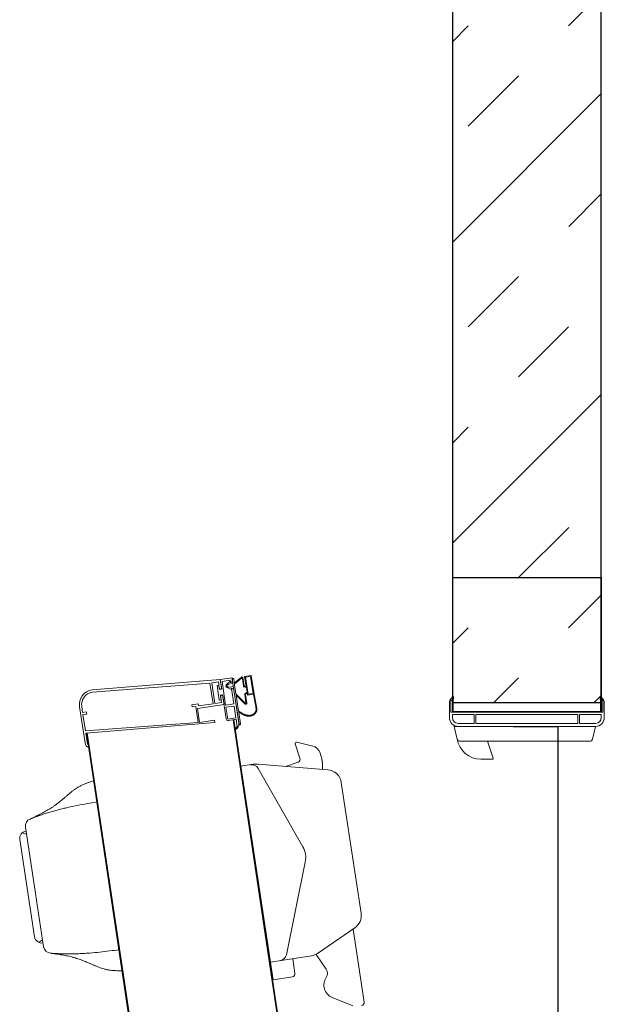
# Model space of a CAD drawing. Header units: millimetres. Extents: x 251300 to 581040, y -9130 to 111283.
# Tile 31 of 57: x 282005 to 282397, y 48371 to 49032. Entities that reach past the tile are written whole.
import ezdxf

# ---------------------------------------------------------------- set-up
doc = ezdxf.new("R2010")
doc.units = ezdxf.units.MM
doc.layers.add('APPARAAT1', color=2, linetype='Continuous', lineweight=25)
doc.layers.add('APPARAAT5', color=7, linetype='Continuous', lineweight=5)
doc.styles.get("Standard").update_dxf_attribs({"font": 'arial.ttf'})
doc.dimstyles.get("Standard").update_dxf_attribs({"dimtxt": 0.18, "dimasz": 0.18, "dimexe": 0.18, "dimexo": 0.0625, "dimgap": 0.09, "dimtad": 0, "dimtih": 1, "dimtoh": 1, "dimdec": 4, "dimzin": 0, "dimdsep": 46, "dimtxsty": 'Standard', "dimcen": 0.09, "dimadec": 0, "dimazin": 0, "dimtfac": 1, "dimtdec": 4, "dimtofl": 0, "dimtmove": 0, "dimatfit": 3, "dimfxl": 1, "dimtolj": 1, "dimtzin": 0, "dimarcsym": 0})

# ---------------------------------------------------------------- blocks, each defined once
blk = doc.blocks.new('*D22')
at = {"layer": 'APPARAAT5', "color": 0, "lineweight": -2, "ltscale": 3, "transparency": 16777216}
for p, q in [((-90, 5.899), (-90, 2.92)), ((-10, 5.899), (-10, 2.92)), ((-89.991, 2.929), (-50.027, 2.929)), ((-10.009, 2.929), (-49.973, 2.929))]:
    blk.add_line(p, q, dxfattribs=at)
at = {"layer": 'APPARAAT5', "color": 0, "ltscale": 3, "transparency": 16777216}
for points in [[(-89.991, 2.931), (-89.991, 2.928), (-90, 2.929)], [(-10.009, 2.931), (-10.009, 2.928), (-10, 2.929)]]:
    blk.add_solid(points, dxfattribs=at)
at = {"layer": 'Defpoints', "color": 0, "ltscale": 3, "transparency": 16777216}
for p in [(-90, 5.902), (-10, 5.902), (-90, 2.929)]:
    blk.add_point(p, dxfattribs=at)
at = {"layer": 'APPARAAT5', "color": 0, "ltscale": 3, "transparency": 16777216, "insert": (-50, 2.929), "char_height": 0.009, "attachment_point": 5}
blk.add_mtext('\\A1;80.0000', dxfattribs=at)
blk = doc.blocks.new('*U183')
at = {"layer": 'APPARAAT5'}
h = blk.add_hatch(dxfattribs=at)
h.set_pattern_fill('INSUL', color=256, scale=15, angle=45)
h.set_pattern_definition([(45, (2462.75, 0), (-101.028, 101.028), []), (45, (2429.08, 33.68), (-101.028, 101.028), [47.625, -47.625]), (45, (2395.4, 67.35), (-101.028, 101.028), [47.625, -47.625])])
h.paths.add_polyline_path([(2662.75, 0), (0, 0), (0, 100), (2662.75, 100)])
at = {"layer": 'APPARAAT1'}
blk.add_lwpolyline([(2662.75, 0), (0, 0), (0, 100), (2662.75, 100)], close=True, dxfattribs=at)
blk = doc.blocks.new('*U21')
at = {"layer": 'APPARAAT1'}
for p, q in [((0, 10), (-9.05, 10)), ((0, 10), (0, 0)), ((0, 0), (-9.05, 0))]:
    blk.add_line(p, q, dxfattribs=at)
at = {"layer": 'APPARAAT5', "ltscale": 3}
for p, q in [((-20.85415, 38.53725), (-17.5914, 39.03172)), ((-20.85415, 38.53725), (-24.11689, 38.04278)), ((-20.77923, 38.0429), (-16.75794, 38.65232)), ((-20.77923, 38.0429), (-24.80052, 37.43347)), ((-91.53632, 22.43529), (-10.43711, 34.55316)), ((-10.42887, 34.49878), (-91.52807, 22.38091)), ((-11.18853, 34.43927), (-11.42576, 34.40332)), ((-10.4446, 34.60259), (-11.19602, 34.48871)), ((-11.19602, 34.48871), (-11.18853, 34.43927)), ((-8.6874, 35.0206), (-11.10423, 34.65433)), ((-9.72994, 25.95089), (-10.4446, 34.60259)), ((-9.20872, 34.78989), (-10.2963, 34.62506)), ((-9.74645, 27.06095), (-10.2963, 34.62506)), ((-9.17126, 34.54271), (-9.20872, 34.78989)), ((-9.02295, 34.56518), (-9.17126, 34.54271)), ((-8.66493, 34.8723), (-9.06041, 34.81236)), ((-9.06041, 34.81236), (-9.02295, 34.56518)), ((-13.65351, 34.06571), (-26.40655, 32.13298)), ((-7.09787, 26.26887), (-7.69716, 34.15926)), ((-7.54885, 34.18173), (-6.84168, 25.57947)), ((-8.65887, 27.22577), (-9.74645, 27.06095)), ((-8.79219, 27.10443), (-9.73147, 26.96208)), ((-8.52248, 25.32475), (-8.79219, 27.10443)), ((-8.54802, 27.49543), (-8.69633, 27.47295)), ((-8.65887, 27.22577), (-8.69633, 27.47295)), ((-8.54802, 27.49543), (-8.4806, 27.05051)), ((-9.73147, 26.96208), (-9.58163, 25.97337)), ((-8.4806, 27.05051), (-8.6289, 27.02803)), ((-8.6289, 27.02803), (-8.48206, 26.05909)), ((-9.58163, 25.97337), (-9.72994, 25.95089)), ((-7.09787, 26.26887), (-8.48206, 26.05909)), ((-7.07989, 26.15022), (-8.46408, 25.94045)), ((-8.46408, 25.94045), (-8.39665, 25.49553)), ((-7.24302, 25.79174), (-8.23173, 25.6419)), ((-7.22504, 25.6731), (-7.24302, 25.79174)), ((-7.01246, 25.70531), (-7.07989, 26.15022)), ((-8.71514, 25.19442), (-9.50611, 25.07454)), ((-7.87489, 25.4229), (-9.49143, 25.17791)), ((-8.63273, 24.65062), (-8.71514, 25.19442)), ((-6.9849, 25.45663), (-8.56683, 25.21689)), ((-8.48442, 24.6731), (-8.56683, 25.21689)), ((-7.94903, 25.41165), (-8.52248, 25.32475)), ((-7.97151, 25.55996), (-8.39665, 25.49553)), ((-8.21375, 25.52326), (-8.23173, 25.6419)), ((-7.89737, 25.5712), (-8.21375, 25.52326)), ((-7.87489, 25.4229), (-7.89737, 25.5712)), ((-7.89181, 25.50124), (-7.89031, 25.49135)), ((-7.52754, 24.85009), (-7.3737, 25.15307)), ((-7.22504, 25.6731), (-7.51177, 25.62964)), ((-7.48929, 25.48134), (-7.51177, 25.62964)), ((-7.49483, 25.55129), (-7.49632, 25.56118)), ((-6.85157, 25.57798), (-7.48929, 25.48134)), ((-7.01246, 25.70531), (-7.4376, 25.64087)), ((-6.84168, 25.57947), (-7.41513, 25.49257)), ((-7.35911, 25.04701), (-7.3084, 25.14687)), ((-7.1982, 25.07139), (-7.27622, 25.15175)), ((-6.97899, 24.93323), (-7.21569, 25.17701)), ((-6.90249, 24.91284), (-6.9849, 25.45663)), ((-6.7317, 24.78701), (-6.85157, 25.57798)), ((-90.63217, 12.60022), (-9.55277, 24.71508)), ((-9.54504, 24.66408), (-90.62444, 12.54921)), ((-89.5458, 12.71268), (-9.54504, 24.66408)), ((-10.16789, 24.56968), (-10.20397, 24.56422)), ((-10.16789, 24.56968), (-9.99711, 24.44385)), ((-9.52257, 24.51577), (-9.99711, 24.44385)), ((-6.83051, 24.77163), (-9.84607, 24.31462)), ((-7.55233, 24.66265), (-9.77609, 24.32564)), ((-9.52257, 24.51577), (-9.60048, 25.0299)), ((-9.4237, 24.53075), (-9.50611, 25.07454)), ((-8.63273, 24.65062), (-9.4237, 24.53075)), ((-7.92827, 24.50412), (-8.95445, 24.3486)), ((-8.63273, 24.65062), (-8.83047, 24.62066)), ((-7.91894, 24.48801), (-8.49658, 23.90852)), ((-7.44628, 24.83043), (-8.48442, 24.6731)), ((-7.84271, 24.50356), (-8.42577, 23.91725)), ((-7.19855, 24.61471), (-7.81106, 24.52188)), ((-7.44627, 24.83043), (-7.50671, 24.82127)), ((-7.44328, 24.81066), (-7.44628, 24.83043)), ((-7.42373, 24.68172), (-7.44627, 24.83043)), ((-7.32486, 24.69671), (-7.36882, 24.98675)), ((-7.12712, 24.72668), (-7.17108, 25.01672)), ((-7.14026, 24.58958), (-6.77259, 24.15597)), ((-7.06143, 24.59175), (-6.69467, 24.16099)), ((-6.90249, 24.91284), (-7.05079, 24.89037)), ((-7.0478, 24.87059), (-7.05079, 24.89037)), ((-6.99034, 24.89952), (-7.05078, 24.89036)), ((-7.02825, 24.74166), (-7.05078, 24.89036)), ((-6.81552, 24.67276), (-7.0413, 24.63854)), ((-6.7317, 24.78701), (-6.89978, 24.76154)), ((-12.66923, 24.1906), (-27.00553, 22.01793)), ((-12.66923, 24.1906), (-12.54559, 23.37478)), ((-9.07554, 24.33025), (-9.83109, 24.21575)), ((-9.33201, 24.39294), (-9.77609, 24.32564)), ((-7.8698, 23.88084), (-8.4313, 23.79575)), ((-7.84875, 23.93461), (-8.38846, 23.85281)), ((-6.69565, 23.88179), (-7.84255, 23.70797)), ((-7.75118, 23.77239), (-7.82324, 23.86261)), ((-7.69409, 23.78105), (-7.80219, 23.91638)), ((-7.39748, 23.826), (-7.69409, 23.78105)), ((-7.39748, 23.826), (-7.33433, 23.98728)), ((-7.3404, 23.83465), (-7.2983, 23.94217)), ((-6.65371, 23.93872), (-7.3404, 23.83465)), ((-7.29526, 24.01849), (-6.79947, 24.09362)), ((-6.74165, 24.05182), (-7.25923, 23.97338)), ((-6.64321, 23.53574), (-6.69565, 23.88179)), ((-6.58628, 23.4938), (-6.65371, 23.93872)), ((-12.51939, 23.20189), (-12.52937, 23.19621)), ((-7.83955, 23.35448), (-8.66514, 23.19203)), ((-7.83205, 23.305), (-8.65549, 23.14297)), ((-7.75118, 23.77239), (-7.89948, 23.74992)), ((-7.83955, 23.35448), (-7.89948, 23.74992)), ((-7.79011, 23.36193), (-7.84255, 23.70797)), ((-6.58628, 23.4938), (-7.83205, 23.305)), ((-6.64321, 23.53574), (-7.79011, 23.36193)), ((-12.81781, 23.03199), (-18.08114, 20.03529)), ((-12.53366, 23.02761), (-12.91603, 18.35775)), ((-27.00553, 22.01793), (-26.81074, 20.73261)), ((-25.81908, 22.19774), (-25.40403, 19.45902)), ((-12.68261, 21.20856), (-12.39528, 20.35566)), ((-25.59432, 20.71467), (-26.58303, 20.56483)), ((-25.32743, 21.13906), (-19.12411, 19.86929)), ((-12.1419, 20.22998), (-11.17827, 20.5546)), ((-11.04937, 20.43544), (-11.31743, 19.36964)), ((-25.30562, 19.13866), (-26.28797, 18.4629)), ((-23.5191, 16.5416), (-25.2392, 19.0421)), ((-11.77281, 18.87701), (-11.88448, 18.83939)), ((-28.19761, 18.06431), (-28.7682, 16.67794)), ((-13.76286, 17.45064), (-22.54538, 16.11965)), ((-23.60536, 16.667), (-28.50937, 15.92379)), ((-8.47234, 10.20009), (-9.4, 10.20009)), ((-9.2, 10.00009), (-9.4, 10.00009)), ((-9.2, 10.00009), (-9.2, 8.53009)), ((-9.05, -0.09991), (-9.05, 10.10009)), ((-8.33, 10.10009), (-9.05, 10.10009)), ((-9.00001, 10.00009), (-9.00001, 0.00009)), ((-9.00001, 9.94509), (-8.2, 9.94509)), ((-8.2, 9.97009), (-8.2, 9.93009)), ((-8, 9.93009), (-8.2, 9.93009)), ((-8, 9.97009), (-8, 9.93009)), ((-10.99997, 9.47933), (-10.99997, 0.79164)), ((-9.99997, 9.88548), (-10.84848, 9.67336)), ((-9.99997, 9.88548), (-10, 0.40008)), ((-10, 0.40008), (-10, 9.60008)), ((-9.8, 8.53009), (-9.8, 9.60008)), ((-12.19997, 7.30485), (-12.19997, 8.08858)), ((-9.2, 8.53009), (-9.8, 8.53009)), ((-9.2, 8.43009), (-9.8, 8.43009)), ((-9.8, 1.57009), (-9.8, 8.43009)), ((-9.2, 1.57009), (-9.2, 8.43009)), ((-10.99997, 7.63548), (-12.13416, 7.25742)), ((-9.2, 1.57009), (-9.8, 1.57009)), ((-9.2, 1.47009), (-9.8, 1.47009)), ((-9.8, 0.40008), (-9.8, 1.47009)), ((-9.2, 0.00009), (-9.2, 1.47009)), ((-9.99997, 0.38548), (-10.84848, 0.59761)), ((-9.4, 0.00009), (-9.2, 0.00009)), ((-8.2, 0.05009), (-9.00001, 0.05009)), ((-8, 0.07009), (-8.2, 0.07009)), ((-8.2, 0.03009), (-8.2, 0.07009)), ((-8, 0.03009), (-8, 0.07009)), ((-8.47233, -0.19991), (-9.4, -0.19991)), ((-8.33, -0.09991), (-9.05, -0.09991))]:
    blk.add_line(p, q, dxfattribs=at)
for centre, radius, start, end in [((-17.51648, 38.53737), 0.5, 8.617633, 98.617633), ((-20.43215, 39.6703), 3.37538, 341.145903, 346.431469), ((-16.68302, 38.15797), 0.5, 21.00495, 98.617632), ((-24.04197, 37.54842), 0.5, 98.617633, 188.617633), ((-21.59291, 39.49439), 3.37538, 210.8038, 216.089363), ((-24.7256, 36.93911), 0.5, 98.617634, 176.230316), ((-11.00724, 34.19866), 0.46588, 102.015894, 153.940557), ((-8.53756, 34.03189), 1, 8.617629, 98.617629), ((-8.53756, 34.03189), 0.85, 8.617629, 98.617629), ((-9.47195, 25.04938), 0.13, 98.617629, 188.617629), ((-7.96102, 25.49075), 0.07, 8.617629, 98.617629), ((-7.95952, 25.48086), 0.07, 278.617629, 8.617629), ((-7.42711, 25.57166), 0.07, 98.617629, 188.617629), ((-7.42562, 25.56178), 0.07, 188.617629, 278.617629), ((-7.28454, 25.10779), 0.1, 98.617629, 153.079951), ((-7.29057, 25.13782), 0.02, 44.155307, 153.079951), ((-7.28743, 25.10735), 0.1, 44.155307, 98.617629), ((-9.83603, 24.72112), 0.4, 203.095141, 278.617629), ((-7.92677, 24.49423), 0.01, 321.517191, 98.617629), ((-7.80357, 24.47245), 0.05, 98.617629, 141.517191), ((-7.57181, 24.79118), 0.13, 278.617629, 8.617629), ((-7.50971, 24.84104), 0.02, 153.079951, 278.617629), ((-7.26995, 25.00173), 0.1, 153.079951, 188.617629), ((-7.18956, 24.55539), 0.06, 34.739753, 98.617629), ((-7.26995, 25.00173), 0.1, 8.617629, 44.155307), ((-7.0368, 24.60888), 0.03, 98.617629, 214.814915), ((-6.91926, 24.89007), 0.13, 188.617629, 278.617629), ((-6.99334, 24.9193), 0.02, 278.617629, 44.155307), ((-6.82301, 24.72219), 0.05, 278.617629, 98.617629), ((-9.83858, 24.26518), 0.05, 98.617629, 278.617629), ((-9.07254, 24.31048), 0.02, 336.988173, 98.617634), ((-8.94696, 24.29917), 0.05, 98.617629, 156.959485), ((-8.44179, 23.86496), 0.07, 141.517191, 278.617629), ((-8.39446, 23.89236), 0.04, 141.517191, 278.617629), ((-7.86231, 23.83141), 0.05, 38.617629, 98.617629), ((-7.84126, 23.88517), 0.05, 38.617629, 98.617629), ((-7.28777, 23.96905), 0.05, 98.617629, 158.617629), ((-7.25174, 23.92394), 0.05, 98.617629, 158.617629), ((-6.80546, 24.13317), 0.04, 278.617629, 34.739753), ((-6.75214, 24.12103), 0.07, 278.617629, 34.814915), ((-13.0652, 23.4665), 0.5, 299.655144, 8.617633), ((-14.02866, 23.15002), 1.5, 355.319063, 8.617633), ((-25.22716, 21.6289), 0.5, 188.617633, 258.43183), ((-26.613, 20.76257), 0.2, 188.617633, 278.617633), ((-11.14635, 20.45984), 0.1, 345.882407, 108.617633), ((-18.82331, 21.33882), 1.5, 258.43183, 299.655144), ((-12.20575, 20.41951), 0.2, 198.617633, 288.617633), ((-24.41532, 19.60886), 1, 188.617633, 214.524141), ((-11.99629, 19.54038), 0.7, 288.617633, 345.882407), ((-27.36534, 17.72178), 0.9, 55.448973, 157.629464), ((-26.57135, 18.87485), 0.5, 235.448973, 304.524141), ((-13.9127, 18.43935), 1, 278.617633, 355.319063), ((-22.69522, 17.10836), 1, 214.524141, 278.617633), ((-28.53933, 16.12154), 0.2, 188.617633, 278.617633), ((-9.4, 9.60009), 0.6, 90.0000497, 180.0000497), ((-9.4, 9.60009), 0.4, 90.0000497, 180.0000497), ((-8.47234, 9.60009), 0.6, 38.0731727, 90.0000497), ((-8.33, 9.97009), 0.13, 0.0000497, 90.0000497), ((-10.59588, 8.08858), 1.60478, 99.0563257, 180.0000497), ((-10.79997, 9.47933), 0.2, 104.0362927, 180.0000497), ((-12.14997, 7.30485), 0.05, 180.0000497, 288.4349987), ((-10.79997, 0.79164), 0.2, 180.0000497, 255.9638067), ((-9.4, 0.40009), 0.6, 180.0000497, 270.0000497), ((-9.4, 0.40009), 0.4, 180.0000497, 270.0000497), ((-8.47233, 0.40009), 0.6, 270.0000497, 321.9269267), ((-8.33, 0.03009), 0.13, 270.0000497, 0.0000497)]:
    blk.add_arc(centre, radius, start, end, dxfattribs=at)
for points, start_tangent, end_tangent in [([(-16.21625, 38.33719), (-16.0684, 38.02185), (-15.91173, 37.69981), (-15.74377, 37.37804), (-15.65479, 37.21944), (-15.56207, 37.06351), (-15.5142, 36.98683), (-15.4653, 36.91111), (-15.36452, 36.76244), (-15.26009, 36.61702), (-15.15237, 36.47437), (-15.04175, 36.33397), (-14.92861, 36.19533), (-14.81332, 36.05795), (-14.75499, 35.98958), (-14.69628, 35.92132), (-14.57858, 35.7847), (-14.46212, 35.64706), (-14.3489, 35.50737), (-14.24089, 35.36459), (-14.14005, 35.21766), (-14.09294, 35.14233), (-14.04837, 35.06556), (-14.00636, 34.98736), (-13.96674, 34.90783), (-13.89374, 34.74525), (-13.76673, 34.4094), (-13.65351, 34.06571)], (0.42225958, -0.90647496), (0.30609561, -0.95200078)), ([(-16.21625, 38.33719), (-16.09909, 38.02733), (-15.98598, 37.71593), (-15.87832, 37.40267), (-15.82698, 37.24526), (-15.77749, 37.08727), (-15.68398, 36.76965), (-15.59724, 36.45004), (-15.51664, 36.12869), (-15.44153, 35.80583), (-15.30527, 35.1566), (-15.18341, 34.5043), (-15.07088, 33.85091)], (0.35844863, -0.93354945), (0.16540071, -0.98622645)), ([(-25.22451, 36.97198), (-25.27229, 36.62699), (-25.3265, 36.27299), (-25.39158, 35.91591), (-25.42957, 35.73807), (-25.47193, 35.56167), (-25.49492, 35.47424), (-25.51919, 35.38744), (-25.5714, 35.21558), (-25.62806, 35.04575), (-25.68867, 34.87759), (-25.75272, 34.71072), (-25.8197, 34.54478), (-25.88911, 34.37941), (-25.92456, 34.29682), (-25.96041, 34.21424), (-26.03235, 34.04887), (-26.10279, 33.88291), (-26.16954, 33.71595), (-26.2304, 33.54757), (-26.28317, 33.37737), (-26.30584, 33.29145), (-26.32568, 33.20493), (-26.34262, 33.11779), (-26.3569, 33.03009), (-26.37845, 32.85318), (-26.40025, 32.49478), (-26.40655, 32.13298)], (-0.13471363, -0.99088457), (-0.01027674, -0.99994719)), ([(-25.22451, 36.97198), (-25.2446, 36.64132), (-25.26036, 36.31039), (-25.27037, 35.97931), (-25.27277, 35.81374), (-25.27322, 35.64819), (-25.26842, 35.31713), (-25.25657, 34.98617), (-25.23834, 34.65536), (-25.21441, 34.32474), (-25.15218, 33.66429), (-25.0753, 33.00518), (-24.98918, 32.34778)], (-0.06574593, -0.9978364), (0.13424138, -0.99094866)), ([(-9.05413, 24.30266), (-9.05498, 24.30116), (-9.05682, 24.2981), (-9.05957, 24.29355), (-9.0632, 24.28759), (-9.06763, 24.28028), (-9.07283, 24.27171), (-9.08526, 24.25108), (-9.10006, 24.22628), (-9.11676, 24.1979), (-9.13492, 24.16655), (-9.15409, 24.13281), (-9.19369, 24.06058), (-9.23196, 23.98596), (-9.24949, 23.94925), (-9.26534, 23.91373), (-9.29047, 23.84829), (-9.30676, 23.78999), (-9.31539, 23.73651), (-9.31757, 23.68552), (-9.31451, 23.63467), (-9.31139, 23.60856), (-9.30742, 23.58161), (-9.30259, 23.55379), (-9.29679, 23.52531), (-9.28171, 23.46726), (-9.2611, 23.40928), (-9.2339, 23.35315), (-9.19903, 23.30067), (-9.15617, 23.25342), (-9.10783, 23.21221), (-9.08259, 23.19405), (-9.05717, 23.17764), (-9.03197, 23.16305), (-9.00737, 23.15035), (-8.98377, 23.13962), (-8.96104, 23.13096), (-8.93761, 23.12451), (-8.91168, 23.12042), (-8.88147, 23.11885), (-8.84516, 23.11994), (-8.80098, 23.12386), (-8.77591, 23.12682), (-8.75006, 23.13019), (-8.72459, 23.13374), (-8.70068, 23.13721), (-8.68968, 23.13885), (-8.6795, 23.14037), (-8.6703, 23.14176), (-8.66222, 23.14297), (-8.6554, 23.14399), (-8.65001, 23.14478), (-8.64788, 23.14508), (-8.64617, 23.1453), (-8.64488, 23.14546), (-8.6444, 23.14551), (-8.6442, 23.14553), (-8.64403, 23.14554), (-8.64378, 23.14555), (-8.6437, 23.14555), (-8.64365, 23.14554), (-8.64363, 23.14553), (-8.64364, 23.14551), (-8.64368, 23.14548), (-8.64375, 23.14546), (-8.64385, 23.14542), (-8.64399, 23.14538), (-8.64435, 23.14528), (-8.64484, 23.14516), (-8.64547, 23.14502), (-8.64623, 23.14485), (-8.64712, 23.14466), (-8.64933, 23.1442), (-8.65211, 23.14364), (-8.65549, 23.14297)], (-0.44325228, -0.89639691), (-0.98118498, -0.19307003)), ([(-8.99297, 24.31874), (-8.993, 24.31869), (-8.99303, 24.31863), (-8.99309, 24.31855), (-8.99323, 24.31832), (-8.99344, 24.318), (-8.9937, 24.31759), (-8.99402, 24.3171), (-8.99482, 24.31584), (-8.99584, 24.31425), (-8.99707, 24.31233), (-8.9985, 24.31008), (-9.00013, 24.30751), (-9.00195, 24.30464), (-9.00395, 24.30146), (-9.00849, 24.29425), (-9.01369, 24.28592), (-9.0195, 24.27656), (-9.02589, 24.26622), (-9.03278, 24.25497), (-9.04015, 24.24287), (-9.04793, 24.22999), (-9.06455, 24.20212), (-9.08224, 24.17188), (-9.10061, 24.13979), (-9.11927, 24.10634), (-9.13781, 24.07206), (-9.15585, 24.03746), (-9.18883, 23.96934), (-9.20298, 23.93684), (-9.21504, 23.90607), (-9.22466, 23.87746), (-9.23209, 23.85066), (-9.23796, 23.82477), (-9.2429, 23.79888), (-9.24754, 23.7721), (-9.25214, 23.74401), (-9.25625, 23.71508), (-9.25934, 23.68589), (-9.26112, 23.628), (-9.25661, 23.57052), (-9.24574, 23.51365), (-9.22862, 23.45835), (-9.20544, 23.4054), (-9.17643, 23.35539), (-9.14188, 23.309), (-9.10193, 23.26716), (-9.07995, 23.2483), (-9.0567, 23.23104), (-9.03233, 23.2156), (-9.00687, 23.20221), (-8.98, 23.19129), (-8.96592, 23.18689), (-8.9515, 23.1832), (-8.92299, 23.17752), (-8.90957, 23.17533), (-8.89696, 23.17346), (-8.88466, 23.17199), (-8.87207, 23.17099), (-8.84365, 23.17074), (-8.8069, 23.1734), (-8.78447, 23.17592), (-8.76047, 23.17899), (-8.73617, 23.18235), (-8.71285, 23.18574), (-8.70196, 23.18736), (-8.69179, 23.18889), (-8.68251, 23.1903), (-8.67427, 23.19156), (-8.66723, 23.19262), (-8.66422, 23.19307), (-8.66156, 23.19346), (-8.65929, 23.19379), (-8.65742, 23.19405), (-8.65664, 23.19415), (-8.65596, 23.19424), (-8.6554, 23.1943), (-8.65495, 23.19435), (-8.65462, 23.19438), (-8.6544, 23.19438), (-8.65431, 23.19437), (-8.65433, 23.19433), (-8.65449, 23.19427), (-8.65477, 23.19419), (-8.65518, 23.19409), (-8.65572, 23.19396), (-8.65604, 23.19389), (-8.6564, 23.19381), (-8.65721, 23.19363), (-8.65817, 23.19343), (-8.65927, 23.1932), (-8.6619, 23.19267), (-8.66514, 23.19203)], (-0.55023593, 0.83500924), (-0.98118498, -0.19307003)), ([(-11.88448, 18.83939), (-12.02549, 18.80208), (-12.16656, 18.7682), (-12.23733, 18.75357), (-12.30836, 18.74103), (-12.37975, 18.73097), (-12.45155, 18.72366), (-12.52369, 18.7188), (-12.59609, 18.71597), (-12.74134, 18.71481), (-12.88662, 18.7169)], (-0.96575192, -0.2594672), (-0.9998356, 0.01813227))]:
    blk.add_spline(points, degree=3, dxfattribs=dict(at, start_tangent=start_tangent, end_tangent=end_tangent))
dim = blk.add_linear_dim(base=(-90, 2.92917), p1=(-10, 5.90248), p2=(-90, 5.90248), angle=180, dimstyle='Standard', override={"dimscale": 0.05}, dxfattribs=at)
dim.commit()
dim.dimension.update_dxf_attribs({"geometry": '*D22', "text_midpoint": (-50, 2.92917)})

msp = doc.modelspace()

# ---------------------------------------------------------------- block references
at = {"layer": 'APPARAAT1', "xscale": 10, "yscale": 10, "zscale": 10, "rotation": 90}
msp.add_blockref('*U21', (282394.89, 48657.36), dxfattribs=at)
at = {"layer": 'APPARAAT5', "xscale": -1, "rotation": 90}
msp.add_blockref('*U183', (282394.89, 51236.11), dxfattribs=at)

doc.saveas('drawing.dxf')
